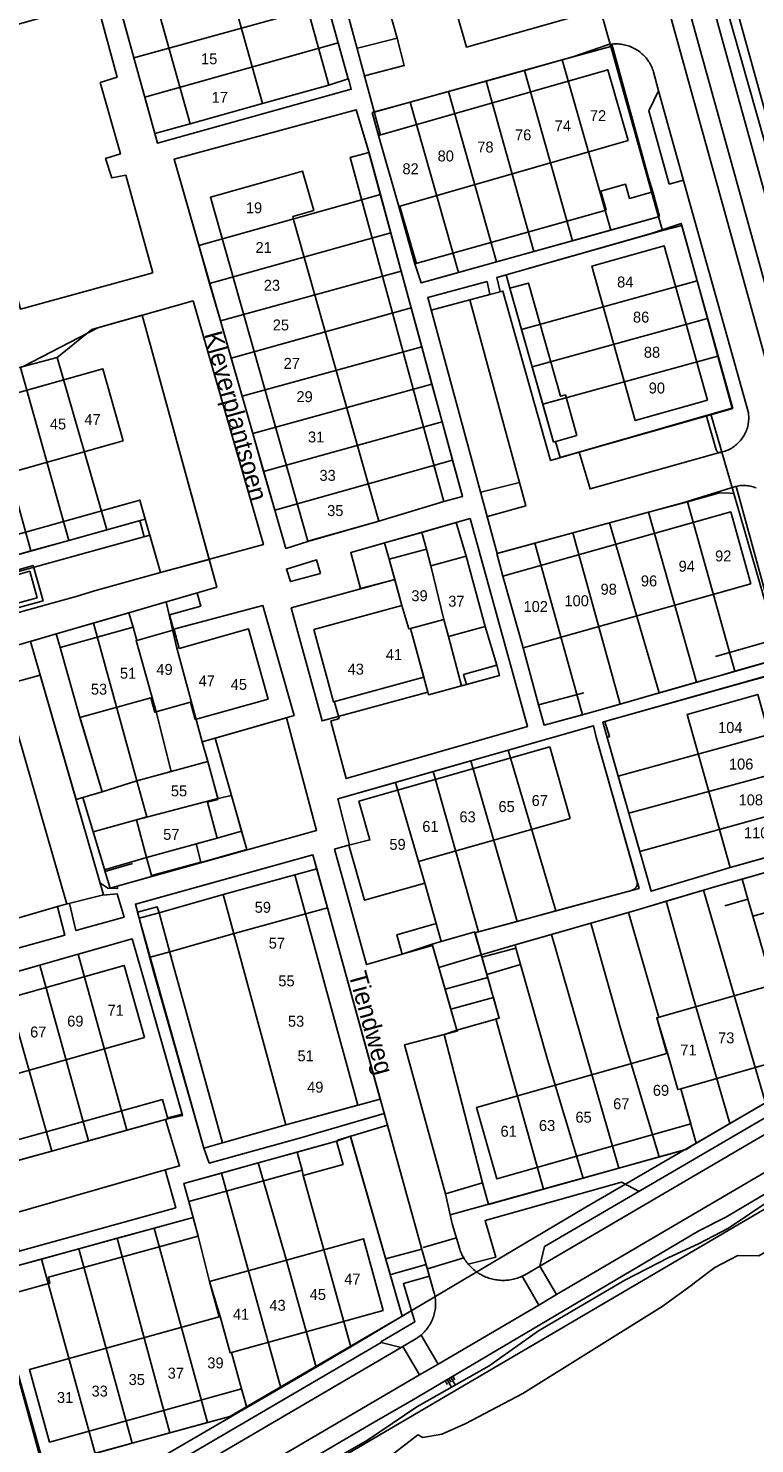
# Model space of a CAD drawing. Extents: x 123992 to 125854, y 449108 to 451911.
# Tile 125 of 175: x 125411 to 125510, y 450633 to 450827. Entities that reach past the tile are written whole.
import ezdxf
from ezdxf.enums import TextEntityAlignment as Align

# ---------------------------------------------------------------- set-up
doc = ezdxf.new("R2010")
doc.units = 0
for name, color, linetype in [('DEFAULT_113', 2, 'CONTINUOUS'), ('DEFAULT_117', 3, 'CONTINUOUS'), ('DEFAULT_21', 8, 'CONTINUOUS'), ('DEFAULT_22', 8, 'CONTINUOUS'), ('DEFAULT_23', 9, 'CONTINUOUS'), ('DEFAULT_4', 1, 'CONTINUOUS'), ('DEFAULT_48', 141, 'CONTINUOUS'), ('DEFAULT_6', 1, 'CONTINUOUS'), ('DEFAULT_79', 9, 'CONTINUOUS'), ('DEFAULT_80', 9, 'CONTINUOUS'), ('DEFAULT_99', 9, 'CONTINUOUS'), ('S04_TALUD', 9, 'CONTINUOUS')]:
    doc.layers.add(name, color=color, linetype=linetype)

msp = doc.modelspace()

# ---------------------------------------------------------------- linework, layer by layer
at = {"layer": 'DEFAULT_21'}
for points in [[(125425.287, 450822.979), (125451.84, 450830.329)], [(125451.84, 450830.329), (125453.313, 450825.04)], [(125423.854, 450828.162), (125425.287, 450822.979)], [(125426.77, 450817.62), (125428.155, 450812.614), (125432.992, 450813.952), (125442.917, 450816.732), (125452.044, 450819.247), (125454.685, 450820.112), (125453.313, 450825.04)], [(125426.77, 450817.62), (125453.313, 450825.04)], [(125484.037, 450822.701), (125490.697, 450824.551)], [(125425.287, 450822.979), (125426.77, 450817.62)], [(125478.854, 450821.265), (125484.037, 450822.701)], [(125484.037, 450822.701), (125490.726, 450799.38)], [(125473.602, 450819.811), (125478.854, 450821.265)], [(125478.854, 450821.265), (125485.463, 450797.913)], [(125463.182, 450816.924), (125468.426, 450818.377)], [(125468.426, 450818.377), (125473.602, 450819.811)], [(125468.426, 450818.377), (125475.003, 450794.997)], [(125473.602, 450819.811), (125480.155, 450796.433)], [(125469.795, 450793.545), (125464.69, 450792.122), (125463.803, 450794.765), (125461.644, 450802.618), (125458.856, 450812.331), (125457.983, 450815.484), (125463.182, 450816.924)], [(125463.182, 450816.924), (125469.795, 450793.545)], [(125459.102, 450804.233), (125457.54, 450809.971), (125455.779, 450815.869), (125430.788, 450809.081), (125434.188, 450797.235)], [(125434.188, 450797.235), (125459.102, 450804.233)], [(125459.102, 450804.233), (125460.533, 450798.975)], [(125490.726, 450799.38), (125497.26, 450801.201)], [(125435.673, 450792.06), (125460.533, 450798.975)], [(125460.533, 450798.975), (125461.952, 450793.76)], [(125476.346, 450793.214), (125497.791, 450799.312)], [(125485.463, 450797.913), (125490.726, 450799.38)], [(125434.188, 450797.235), (125435.673, 450792.06)], [(125480.155, 450796.433), (125485.463, 450797.913)], [(125469.795, 450793.545), (125475.003, 450794.997)], [(125475.003, 450794.997), (125480.155, 450796.433)], [(125437.143, 450786.941), (125461.952, 450793.76)], [(125461.952, 450793.76), (125463.331, 450788.69)], [(125476.346, 450793.214), (125476.87, 450791.386), (125478.468, 450785.744)], [(125435.673, 450792.06), (125437.143, 450786.941)], [(125478.468, 450785.744), (125502.536, 450792.426)], [(125414.751, 450781.91), (125419.508, 450785.725), (125421.242, 450786.234), (125426.417, 450787.693), (125435.595, 450754.212), (125428.921, 450752.404), (125426.811, 450759.744), (125421.561, 450758.275)], [(125438.615, 450781.812), (125463.331, 450788.69)], [(125463.331, 450788.69), (125464.777, 450783.379)], [(125479.918, 450780.624), (125503.962, 450787.262)], [(125437.143, 450786.941), (125438.615, 450781.812)], [(125478.468, 450785.744), (125479.918, 450780.624)], [(125440.118, 450776.577), (125464.777, 450783.379)], [(125464.777, 450783.379), (125466.17, 450778.258)], [(125409.736, 450780.546), (125410.076, 450780.641), (125414.751, 450781.91)], [(125414.751, 450781.91), (125421.561, 450758.275)], [(125438.615, 450781.812), (125440.118, 450776.577)], [(125481.367, 450775.508), (125505.395, 450782.074)], [(125409.736, 450780.546), (125416.376, 450756.824)], [(125479.918, 450780.624), (125481.367, 450775.508)], [(125404.542, 450779.098), (125411.164, 450755.365)], [(125441.581, 450771.48), (125466.17, 450778.258)], [(125466.17, 450778.258), (125467.575, 450773.095)], [(125440.118, 450776.577), (125441.581, 450771.48)], [(125481.367, 450775.508), (125482.845, 450770.289), (125483.13, 450770.37), (125483.756, 450768.164)], [(125483.756, 450768.164), (125504.44, 450774.138)], [(125443.072, 450766.285), (125467.575, 450773.095)], [(125467.575, 450773.095), (125469.009, 450767.825)], [(125441.581, 450771.48), (125443.072, 450766.285)], [(125444.605, 450760.941), (125469.009, 450767.825)], [(125444.605, 450760.941), (125446.105, 450755.717), (125449.141, 450756.643), (125458.894, 450759.47), (125467.782, 450762.129), (125470.368, 450762.833), (125469.009, 450767.825)], [(125443.072, 450766.285), (125444.605, 450760.941)], [(125495.88, 450760.673), (125501.222, 450762.124)], [(125501.222, 450762.124), (125505.474, 450763.278), (125506.573, 450763.34), (125507.592, 450763.246)], [(125501.222, 450762.124), (125507.74, 450738.861)], [(125490.51, 450759.215), (125495.88, 450760.673)], [(125495.88, 450760.673), (125502.453, 450737.36)], [(125416.376, 450756.824), (125421.561, 450758.275)], [(125464.764, 450757.915), (125469.509, 450759.269), (125470.858, 450754.652), (125473.49, 450744.994), (125475.069, 450739.689), (125475.448, 450738.305), (125470.245, 450736.88)], [(125485.498, 450757.855), (125490.51, 450759.215)], [(125490.51, 450759.215), (125497.332, 450735.894)], [(125411.164, 450755.365), (125416.376, 450756.824)], [(125464.764, 450757.915), (125459.682, 450756.466), (125460.317, 450754.239), (125461.077, 450751.451)], [(125464.764, 450757.915), (125465.416, 450755.628), (125466.039, 450753.339), (125467.811, 450745.979), (125468.454, 450743.621), (125470.245, 450736.88)], [(125486.835, 450732.904), (125481.553, 450731.482), (125480.803, 450734.268), (125478.662, 450742.101), (125475.902, 450751.931), (125475.063, 450755.021), (125480.263, 450756.433)], [(125480.263, 450756.433), (125485.498, 450757.855)], [(125480.263, 450756.433), (125486.835, 450732.904)], [(125485.498, 450757.855), (125492.008, 450734.369)], [(125405.921, 450753.898), (125411.164, 450755.365)], [(125412.826, 450748.526), (125411.475, 450753.355), (125406.66, 450752.006), (125408.004, 450747.207), (125412.826, 450748.526)], [(125461.077, 450751.451), (125446.874, 450747.579), (125451.103, 450732.062), (125465.591, 450736.01)], [(125461.077, 450751.451), (125462.044, 450747.9), (125463, 450744.671), (125463.216, 450744.727), (125465.591, 450736.01)], [(125424.598, 450746.896), (125429.718, 450748.387), (125430.586, 450744.597)], [(125419.757, 450745.487), (125424.598, 450746.896)], [(125424.598, 450746.896), (125425.17, 450744.933), (125425.685, 450743.096), (125425.588, 450743.069), (125428.326, 450733.298), (125430.39, 450725.106)], [(125430.586, 450744.597), (125442.974, 450747.868), (125447.257, 450732.784), (125436.42, 450729.707)], [(125419.757, 450745.487), (125414.627, 450743.993)], [(125419.757, 450745.487), (125425.705, 450723.836)], [(125430.586, 450744.597), (125431.135, 450742.202), (125434.65, 450729.205)], [(125411.1, 450742.966), (125414.627, 450743.993)], [(125411.1, 450742.966), (125417.341, 450721.299)], [(125414.627, 450743.993), (125415.169, 450742.132), (125417.866, 450732.506), (125420.918, 450722.336)], [(125489.892, 450731.96), (125513.387, 450738.588)], [(125502.453, 450737.36), (125505.758, 450738.307), (125507.74, 450738.861)], [(125507.74, 450738.861), (125512.871, 450740.357)], [(125465.591, 450736.01), (125465.692, 450735.64), (125470.245, 450736.88)], [(125497.332, 450735.894), (125502.453, 450737.36)], [(125492.008, 450734.369), (125497.332, 450735.894)], [(125486.835, 450732.904), (125487.792, 450733.161), (125492.008, 450734.369)], [(125476.639, 450728.045), (125488.327, 450731.387), (125488.714, 450729.842), (125494.584, 450709.099), (125493.547, 450708.805), (125483.176, 450705.994)], [(125491.718, 450724.476), (125490.193, 450729.803), (125489.607, 450731.88), (125489.892, 450731.96)], [(125491.718, 450724.476), (125515.575, 450731.082)], [(125430.39, 450725.106), (125435.426, 450726.472), (125434.65, 450729.205)], [(125434.65, 450729.205), (125436.42, 450729.707)], [(125436.42, 450729.707), (125438.662, 450721.811)], [(125471.507, 450726.577), (125476.639, 450728.045)], [(125476.639, 450728.045), (125483.176, 450705.994)], [(125425.705, 450723.836), (125430.39, 450725.106)], [(125461.187, 450723.626), (125466.357, 450725.104)], [(125466.357, 450725.104), (125471.507, 450726.577)], [(125466.357, 450725.104), (125472.559, 450703.117)], [(125471.507, 450726.577), (125477.868, 450704.556)], [(125493.171, 450719.404), (125517.087, 450725.896)], [(125420.918, 450722.336), (125425.705, 450723.836)], [(125466.2, 450701.451), (125462.083, 450700.093), (125457.17, 450698.648), (125452.822, 450714.485), (125454.859, 450715.068), (125453.268, 450721.361), (125461.187, 450723.626)], [(125461.187, 450723.626), (125464.337, 450712.759), (125465.18, 450709.802), (125466.729, 450704.26), (125467.43, 450701.801), (125466.2, 450701.451)], [(125491.718, 450724.476), (125493.171, 450719.404)], [(125417.341, 450721.299), (125418.281, 450721.571)], [(125420.918, 450722.336), (125418.281, 450721.571)], [(125418.281, 450721.571), (125419.711, 450716.826)], [(125419.711, 450716.826), (125425.62, 450718.504), (125436.79, 450721.44), (125438.662, 450721.811)], [(125438.662, 450721.811), (125440.049, 450716.925)], [(125493.171, 450719.404), (125494.679, 450714.138)], [(125494.679, 450714.138), (125518.582, 450720.768)], [(125419.711, 450716.826), (125421.104, 450712.203), (125421.269, 450711.657)], [(125421.269, 450711.657), (125427.017, 450713.349), (125436.704, 450715.975), (125440.049, 450716.925)], [(125421.269, 450711.657), (125422.033, 450709.128), (125440.753, 450714.446), (125440.049, 450716.925)], [(125450.371, 450711.766), (125449.845, 450713.679), (125425.487, 450706.943), (125426.01, 450704.995)], [(125494.679, 450714.138), (125496.239, 450708.69), (125507.096, 450711.937), (125518.295, 450715.111)], [(125426.01, 450704.995), (125428.726, 450705.729), (125437.511, 450708.254), (125450.371, 450711.766)], [(125450.371, 450711.766), (125451.842, 450706.425)], [(125508.714, 450710.377), (125514.187, 450711.925)], [(125503.438, 450708.853), (125505.427, 450709.448), (125508.714, 450710.377)], [(125508.714, 450710.377), (125509.508, 450707.613), (125510.173, 450705.261)], [(125498.318, 450707.321), (125503.438, 450708.853)], [(125503.438, 450708.853), (125511.905, 450679.664)], [(125427.509, 450699.662), (125430.196, 450700.388), (125439.018, 450702.923), (125451.842, 450706.425)], [(125451.842, 450706.425), (125459.066, 450680.196)], [(125477.868, 450704.556), (125483.176, 450705.994)], [(125487.966, 450704.319), (125493.128, 450705.791)], [(125493.128, 450705.791), (125494.707, 450706.241), (125498.318, 450707.321)], [(125493.128, 450705.791), (125497.28, 450691.399), (125496.998, 450691.319), (125498.467, 450686.493), (125499.886, 450681.504), (125500.307, 450681.624), (125502.422, 450674.171)], [(125498.318, 450707.321), (125501.955, 450694.319), (125507.019, 450676.834)], [(125427.509, 450699.662), (125426.01, 450704.995)], [(125472.559, 450703.117), (125477.868, 450704.556)], [(125482.56, 450702.777), (125487.966, 450704.319)], [(125487.966, 450704.319), (125492.139, 450689.606), (125497.32, 450672.263)], [(125510.173, 450705.261), (125516.833, 450682.519)], [(125417.656, 450700.059), (125425.042, 450702.157), (125426.402, 450697.428), (125431.914, 450678.137), (125429.898, 450677.623), (125429.938, 450677.478), (125424.333, 450675.923)], [(125472.933, 450699.974), (125472.075, 450702.986), (125472.559, 450703.117)], [(125477.577, 450701.356), (125482.56, 450702.777)], [(125482.56, 450702.777), (125487.322, 450686.268), (125491.811, 450670.732)], [(125412.367, 450698.556), (125417.656, 450700.059)], [(125417.656, 450700.059), (125424.333, 450675.923)], [(125466.2, 450701.451), (125467.114, 450698.243)], [(125467.114, 450698.243), (125472.933, 450699.974)], [(125472.933, 450699.974), (125477.577, 450701.356)], [(125472.933, 450699.974), (125473.7, 450697.283)], [(125477.577, 450701.356), (125477.698, 450700.877), (125478.33, 450698.647)], [(125407.276, 450697.11), (125412.367, 450698.556)], [(125412.367, 450698.556), (125419.043, 450674.456)], [(125459.066, 450680.196), (125446.139, 450676.665), (125437.438, 450674.202), (125434.875, 450673.467), (125427.509, 450699.662)], [(125467.114, 450698.243), (125467.966, 450695.253)], [(125473.7, 450697.283), (125478.33, 450698.647)], [(125478.33, 450698.647), (125482.024, 450685.608), (125486.903, 450669.368)], [(125407.276, 450697.11), (125414.008, 450673.059)], [(125467.966, 450695.253), (125473.822, 450696.856), (125473.7, 450697.283)], [(125467.966, 450695.253), (125468.745, 450692.52)], [(125468.745, 450692.52), (125474.601, 450694.122), (125475.402, 450691.312), (125474.952, 450691.184), (125481.457, 450667.854)], [(125481.457, 450667.854), (125473.925, 450665.76), (125473.101, 450668.725), (125467.844, 450689.038), (125469.563, 450689.648), (125468.745, 450692.52)], [(125419.043, 450674.456), (125424.333, 450675.923)], [(125447.673, 450672.912), (125453.094, 450674.405), (125454.979, 450675.091), (125462.087, 450650.422)], [(125408.638, 450671.57), (125414.008, 450673.059)], [(125414.008, 450673.059), (125419.043, 450674.456)], [(125442.32, 450671.438), (125447.673, 450672.912)], [(125447.673, 450672.912), (125448.353, 450670.442), (125448.512, 450669.709), (125455.048, 450646.237)], [(125497.32, 450672.263), (125500.796, 450673.229)], [(125437.303, 450670.056), (125442.32, 450671.438)], [(125442.32, 450671.438), (125445.928, 450659.019), (125450.269, 450643.433)], [(125486.903, 450669.368), (125491.811, 450670.732)], [(125491.811, 450670.732), (125497.32, 450672.263)], [(125437.303, 450670.056), (125432.116, 450668.628), (125432.796, 450666.158), (125433.39, 450663.962)], [(125437.303, 450670.056), (125445.436, 450640.618)], [(125481.457, 450667.854), (125486.903, 450669.368)], [(125506.833, 450662.506), (125512.842, 450666.52)], [(125428.079, 450662.503), (125433.39, 450663.962)], [(125433.39, 450663.962), (125434.09, 450661.411), (125435.657, 450655.179), (125437.113, 450650.36), (125438.495, 450645.376), (125438.68, 450645.427), (125440.055, 450640.463), (125440.758, 450637.893)], [(125417.71, 450659.654), (125423, 450661.107)], [(125423, 450661.107), (125428.079, 450662.503)], [(125423, 450661.107), (125430.192, 450634.408)], [(125428.079, 450662.503), (125435.397, 450635.827)], [(125502.728, 450660.364), (125506.833, 450662.506)], [(125412.619, 450658.255), (125417.71, 450659.654)], [(125417.71, 450659.654), (125425.054, 450633.007)], [(125464.103, 450638.011), (125474.015, 450643.618), (125480.801, 450648.405), (125492.642, 450655.358), (125498.649, 450658.472), (125502.728, 450660.364)], [(125419.947, 450631.614), (125413.033, 450629.729), (125405.481, 450656.191), (125407.261, 450656.65), (125407.227, 450656.774), (125412.619, 450658.255)], [(125412.619, 450658.255), (125419.947, 450631.614)], [(125457.343, 450633.399), (125464.103, 450638.011)], [(125430.192, 450634.408), (125435.397, 450635.827)], [(125435.397, 450635.827), (125438.808, 450636.757)], [(125425.054, 450633.007), (125430.192, 450634.408)], [(125416.559, 450607.298), (125415.413, 450609.102), (125419.269, 450611.545), (125457.343, 450633.399)], [(125419.947, 450631.614), (125425.054, 450633.007)]]:
    msp.add_lwpolyline(points, dxfattribs=at)
at = {"layer": 'DEFAULT_22'}
for points in [[(125487.595, 450898.265), (125487.603, 450898.236), (125505.144, 450834.942), (125536.54, 450724.472), (125544.482, 450696.242)], [(125487.789, 450834.896), (125490.697, 450824.551)], [(125490.697, 450824.551), (125497.26, 450801.201)], [(125497.26, 450801.201), (125497.791, 450799.312)], [(125497.791, 450799.312), (125500.443, 450800.006), (125502.536, 450792.426)], [(125502.536, 450792.426), (125503.962, 450787.262)], [(125503.962, 450787.262), (125505.395, 450782.074)], [(125505.395, 450782.074), (125507.367, 450774.932), (125504.44, 450774.138)], [(125504.44, 450774.138), (125507.592, 450763.246)], [(125507.592, 450763.246), (125514.122, 450740.68), (125512.871, 450740.357)], [(125511.905, 450679.664), (125507.019, 450676.834)], [(125507.019, 450676.834), (125502.422, 450674.171)], [(125500.796, 450673.229), (125487.261, 450665.388), (125462.087, 450650.422)], [(125502.422, 450674.171), (125500.796, 450673.229)], [(125462.087, 450650.422), (125455.048, 450646.237)], [(125455.048, 450646.237), (125453.313, 450645.206), (125450.269, 450643.433)], [(125450.269, 450643.433), (125445.436, 450640.618)], [(125445.436, 450640.618), (125440.758, 450637.893)], [(125440.758, 450637.893), (125438.808, 450636.757)], [(125438.808, 450636.757), (125415.161, 450622.982), (125405.256, 450617.26)]]:
    msp.add_lwpolyline(points, dxfattribs=at)
at = {"layer": 'DEFAULT_23'}
for points in [[(125548.809, 450680.837), (125548.574, 450680.675), (125546.621, 450679.179), (125544.245, 450678.609), (125524.518, 450666.495), (125511.025, 450658.721), (125508.125, 450658.752), (125504.996, 450657.083), (125502.389, 450655.14)], [(125502.389, 450655.14), (125501.716, 450654.638), (125497.759, 450651.746), (125478.658, 450639.806), (125470.748, 450635.646), (125467.52, 450634.227), (125464.919, 450633.782), (125464.22, 450634.134), (125460.764, 450631.465), (125457.036, 450628.379)]]:
    msp.add_lwpolyline(points, dxfattribs=at)
at = {"layer": 'DEFAULT_4'}
for points in [[(125442.917, 450816.732), (125432.992, 450813.952), (125419.735, 450861.268), (125429.66, 450864.048), (125442.917, 450816.732)], [(125493.071, 450811.637), (125490.284, 450821.35), (125458.856, 450812.331), (125461.644, 450802.618), (125493.071, 450811.637)], [(125458.894, 450759.47), (125449.128, 450756.707), (125435.78, 450803.883), (125445.546, 450806.646)], [(125447.073, 450801.25), (125449.959, 450802.067), (125448.432, 450807.465), (125445.545, 450806.648)], [(125496.46, 450804.612), (125493.262, 450803.721), (125492.725, 450805.647), (125489.354, 450804.708), (125490.082, 450802.09)], [(125496.46, 450804.612), (125497.4, 450801.241)], [(125447.073, 450801.25), (125447.244, 450800.643)], [(125447.244, 450800.643), (125458.894, 450759.47)], [(125503.988, 450776.044), (125498.039, 450797.226), (125488.116, 450794.439), (125494.064, 450773.258), (125503.988, 450776.044)], [(125423.795, 450770.459), (125420.999, 450780.352), (125373.874, 450767.107), (125376.671, 450757.215), (125423.795, 450770.459)], [(125509.92, 450750.881), (125507.159, 450760.71), (125475.902, 450751.931), (125478.662, 450742.101), (125509.92, 450750.881)], [(125473.49, 450744.994), (125470.858, 450754.652), (125466.039, 450753.339), (125465.416, 450755.628), (125460.317, 450754.239), (125462.044, 450747.9), (125449.974, 450744.61), (125452.683, 450734.669), (125465.039, 450738.036), (125463.216, 450744.727), (125467.811, 450745.979), (125468.454, 450743.621), (125473.49, 450744.994)], [(125443.707, 450735.06), (125441.015, 450744.665), (125431.507, 450742.001), (125430.799, 450744.529), (125425.685, 450743.096), (125425.17, 450744.933), (125415.169, 450742.132), (125417.866, 450732.506), (125427.611, 450735.236), (125428.166, 450733.253), (125433.04, 450734.618), (125433.702, 450732.257), (125443.707, 450735.06)], [(125516.788, 450714.671), (125510.86, 450735.692), (125501.167, 450732.959), (125507.096, 450711.937), (125516.788, 450714.671)], [(125485.12, 450718.679), (125482.324, 450728.495), (125456.145, 450721.038), (125457.652, 450715.747), (125454.776, 450715.032), (125456.935, 450707.454), (125465.18, 450709.802), (125464.337, 450712.759), (125485.12, 450718.679)], [(125436.83, 450721.291), (125435.426, 450726.472), (125425.705, 450723.836), (125427.045, 450718.891), (125425.62, 450718.504), (125427.017, 450713.349)], [(125436.704, 450715.975), (125435.37, 450720.895), (125436.83, 450721.291)], [(125433.805, 450715.192), (125436.704, 450715.975)], [(125427.017, 450713.349), (125427.697, 450710.84), (125434.484, 450712.678), (125433.805, 450715.192)], [(125456.003, 450679.36), (125447.375, 450710.948), (125437.511, 450708.254), (125446.139, 450676.665), (125456.003, 450679.36)], [(125428.726, 450705.729), (125428.496, 450706.579), (125425.78, 450705.845)], [(125426.01, 450704.995), (125425.78, 450705.845)], [(125437.438, 450674.202), (125430.654, 450698.593), (125428.726, 450705.729)], [(125426.01, 450704.995), (125427.989, 450697.671), (125434.875, 450673.467), (125437.438, 450674.202)], [(125426.728, 450688.624), (125423.943, 450698.53), (125397.645, 450691.126), (125400.433, 450681.21), (125426.728, 450688.624)], [(125523.16, 450691.792), (125521.134, 450698.916), (125517.856, 450697.984), (125518.049, 450697.306), (125496.998, 450691.319), (125498.377, 450686.467), (125472.298, 450679.05), (125475.088, 450669.241), (125501.679, 450676.802), (125500.307, 450681.624), (125521.086, 450687.532), (125520.126, 450690.929), (125523.16, 450691.792)], [(125459.495, 450651.198), (125456.768, 450661.032), (125435.657, 450655.179), (125437.001, 450650.329), (125410.968, 450643.111), (125413.726, 450633.163), (125440.055, 450640.463), (125438.68, 450645.427), (125459.495, 450651.198)]]:
    msp.add_lwpolyline(points, dxfattribs=at)
at = {"layer": 'DEFAULT_48'}
msp.add_lwpolyline([(125532.13, 450677.012), (125376.117, 450585.536)], dxfattribs=at)
at = {"layer": 'DEFAULT_6'}
for points in [[(125454.685, 450820.112), (125441.571, 450867.21), (125438.193, 450866.269), (125439.674, 450860.951), (125440.402, 450861.062), (125452.044, 450819.247), (125454.685, 450820.112)], [(125470.368, 450762.833), (125467.782, 450762.129), (125454.937, 450809.331), (125457.523, 450810.034), (125470.368, 450762.833)], [(125490.082, 450802.09), (125463.803, 450794.765), (125464.69, 450792.122), (125497.4, 450801.241)], [(125486.049, 450771.197), (125482.845, 450770.289), (125476.87, 450791.386), (125479.418, 450792.108), (125483.816, 450776.58), (125484.472, 450776.766), (125486.049, 450771.197)], [(125426.811, 450759.744), (125426.086, 450762.334), (125379.064, 450749.174), (125379.789, 450746.585), (125426.811, 450759.744)], [(125412.013, 450748.946), (125410.997, 450752.577), (125407.79, 450751.679), (125408.801, 450748.068), (125412.013, 450748.946)], [(125505.047, 450740.914), (125511.952, 450742.845), (125512.68, 450740.243), (125505.758, 450738.307)], [(125475.448, 450738.305), (125475.069, 450739.689), (125470.514, 450738.441), (125470.893, 450737.057), (125475.448, 450738.305)], [(125486.992, 450735.933), (125480.803, 450734.268), (125481.553, 450731.482), (125487.792, 450733.161)], [(125505.427, 450709.448), (125514.187, 450711.925), (125515.635, 450706.805), (125510.173, 450705.261), (125509.508, 450707.613), (125506.332, 450706.715)], [(125475.402, 450691.312), (125472.038, 450703.114), (125467.43, 450701.801), (125466.729, 450704.26), (125461.334, 450702.723), (125462.083, 450700.093), (125466.249, 450701.28), (125469.563, 450689.648), (125475.402, 450691.312)], [(125429.938, 450677.478), (125429.201, 450680.136), (125402.848, 450672.826), (125403.585, 450670.168), (125429.938, 450677.478)], [(125453.974, 450671.213), (125453.094, 450674.405), (125432.116, 450668.628), (125432.796, 450666.158), (125448.353, 450670.442), (125448.512, 450669.709), (125453.974, 450671.213)], [(125434.09, 450661.411), (125433.39, 450663.962), (125407.227, 450656.774), (125408.15, 450653.415), (125413.761, 450654.956), (125413.585, 450655.777), (125434.09, 450661.411)]]:
    msp.add_lwpolyline(points, dxfattribs=at)
at = {"layer": 'DEFAULT_79'}
for points in [[(125480.979, 450657.28), (125525.075, 450683.118)], [(125506.493, 450664), (125537.516, 450682.396)], [(125506.493, 450664), (125502.804, 450662.147)], [(125463.403, 450638.868), (125502.804, 450662.147)], [(125464.97, 450659.83), (125469.524, 450661.175)], [(125465.548, 450656.937), (125470.533, 450658.407)], [(125480.977, 450657.279), (125483.242, 450653.375)], [(125478.55, 450655.9), (125480.81, 450651.938)], [(125464.668, 450647.837), (125467.018, 450643.865)], [(125422.139, 450622.83), (125461.947, 450646.126)], [(125462.155, 450646.248), (125464.481, 450642.379)], [(125463.403, 450638.868), (125458.252, 450635.9)], [(125414.042, 450609.95), (125458.252, 450635.9)]]:
    msp.add_lwpolyline(points, dxfattribs=at)
at = {"layer": 'DEFAULT_80'}
for points in [[(125417.858, 450732.622), (125420.918, 450722.336), (125418.281, 450721.571), (125421.339, 450711.425), (125425.095, 450712.492)], [(125446.233, 450732.493), (125436.42, 450729.707), (125440.753, 450714.446)]]:
    msp.add_lwpolyline(points, dxfattribs=at)
at = {"layer": 'DEFAULT_99'}
for points in [[(125477.467, 450906.167), (125514.379, 450772.736)], [(125480.431, 450906.778), (125482.072, 450899.979), (125490.532, 450869.044), (125514.965, 450780.828)], [(125485.732, 450898.974), (125506.129, 450825.061), (125518.106, 450781.658)], [(125488.694, 450899.327), (125520.993, 450782.703), (125521.07, 450782.417)], [(125454.711, 450820.103), (125455.094, 450818.685), (125428.525, 450811.275), (125414.674, 450861.346), (125427.441, 450864.976)], [(125460.149, 450846.345), (125459.593, 450848.291), (125450.124, 450845.733), (125450.666, 450843.756), (125459.124, 450812.379)], [(125455.907, 450845.187), (125461.396, 450825.673), (125455.942, 450824.303)], [(125486.527, 450834.563), (125486.068, 450834.428), (125469.419, 450829.701), (125470.889, 450824.46), (125488.381, 450829.383)], [(125427.88, 450793.528), (125424.195, 450806.889), (125422.277, 450806.525), (125421.393, 450809.201), (125423.451, 450809.825), (125420.672, 450819.611), (125422.97, 450820.356), (125420.191, 450830.621), (125399.935, 450824.944), (125409.72, 450788.533), (125427.88, 450793.528)], [(125456.909, 450820.508), (125462.363, 450821.938), (125461.396, 450825.673)], [(125485.514, 450823.11), (125490.401, 450824.805)], [(125490.401, 450824.805), (125490.624, 450824.843), (125490.85, 450824.873)], [(125496.575, 450821.069), (125496.514, 450821.26), (125496.446, 450821.448), (125496.371, 450821.633), (125496.29, 450821.816), (125496.201, 450821.995), (125496.106, 450822.171), (125496.005, 450822.343), (125495.897, 450822.512), (125495.783, 450822.676), (125495.663, 450822.836), (125495.537, 450822.991), (125495.405, 450823.142), (125495.268, 450823.287), (125495.126, 450823.428), (125494.978, 450823.563), (125494.826, 450823.692), (125494.668, 450823.816), (125494.507, 450823.933), (125494.341, 450824.045), (125494.171, 450824.15), (125493.997, 450824.249), (125493.819, 450824.342), (125493.639, 450824.427), (125493.455, 450824.506), (125493.268, 450824.578), (125493.079, 450824.643), (125492.888, 450824.701), (125492.695, 450824.752), (125492.499, 450824.796), (125492.303, 450824.832), (125492.105, 450824.861), (125491.906, 450824.882), (125491.706, 450824.897), (125491.507, 450824.903), (125491.307, 450824.903), (125491.107, 450824.894), (125490.907, 450824.879), (125490.85, 450824.873)], [(125490.85, 450824.873), (125495.893, 450806.536)], [(125458.238, 450815.555), (125485.514, 450823.11)], [(125497.261, 450818.464), (125497.271, 450818.484), (125496.575, 450821.069)], [(125498.726, 450805.656), (125495.934, 450815.728), (125497.261, 450818.464)], [(125497.254, 450818.492), (125497.261, 450818.464)], [(125497.261, 450818.464), (125501.613, 450802.887)], [(125457.55, 450809.938), (125455.779, 450815.869), (125430.788, 450809.081), (125446.105, 450755.717), (125449.141, 450756.643)], [(125495.893, 450806.536), (125496.46, 450804.612)], [(125500.686, 450806.203), (125498.726, 450805.656)], [(125509.578, 450774.324), (125501.613, 450802.887)], [(125461.762, 450802.593), (125464.035, 450794.764)], [(125496.24, 450798.915), (125475.073, 450792.849), (125475.516, 450790.951)], [(125496.24, 450798.915), (125500.373, 450800.285), (125507.457, 450774.896)], [(125500.579, 450761.949), (125475.128, 450755.039), (125465.584, 450790.111), (125473.735, 450792.307), (125474.102, 450790.527)], [(125474.102, 450790.527), (125475.916, 450791.012), (125482.439, 450767.785)], [(125407.187, 450751.93), (125408.635, 450746.72), (125414.197, 450748.265), (125417.379, 450749.136), (125419.883, 450749.9), (125428.921, 450752.404), (125443.044, 450756.23), (125433.404, 450789.663), (125420.339, 450785.979), (125410.076, 450780.641), (125370.782, 450769.686), (125377.544, 450745.92), (125379.802, 450746.564)], [(125466.056, 450788.378), (125474.102, 450790.527)], [(125471.359, 450789.795), (125478.167, 450764.778), (125472.873, 450763.428)], [(125367.624, 450678.573), (125387.562, 450683.952), (125385.005, 450692.979), (125385.563, 450693.739), (125385.981, 450694.54), (125386.499, 450695.46), (125387.057, 450696.38), (125387.934, 450697.701), (125389.251, 450698.723), (125390.689, 450699.545), (125392.786, 450700.229), (125415.46, 450706.772), (125421.113, 450708.203), (125412.439, 450738.32), (125407.425, 450736.97), (125406.116, 450741.515), (125436.64, 450750.402), (125426.412, 450787.71)], [(125507.457, 450774.896), (125486.388, 450768.921), (125487.865, 450763.884), (125505.817, 450768.895)], [(125503.844, 450773.871), (125505.153, 450769.236)], [(125505.817, 450768.895), (125506.012, 450768.941), (125506.204, 450768.996), (125506.394, 450769.058), (125506.581, 450769.128), (125506.765, 450769.206), (125506.946, 450769.292), (125507.123, 450769.384), (125507.297, 450769.484), (125507.466, 450769.591), (125507.63, 450769.705), (125507.789, 450769.826), (125507.944, 450769.953), (125508.093, 450770.087), (125508.236, 450770.226), (125508.373, 450770.371), (125508.505, 450770.522), (125508.63, 450770.678), (125508.748, 450770.84), (125508.86, 450771.005), (125508.965, 450771.176), (125509.062, 450771.35), (125509.152, 450771.529), (125509.235, 450771.711), (125509.31, 450771.896), (125509.378, 450772.084), (125509.438, 450772.275), (125509.489, 450772.469), (125509.533, 450772.664), (125509.569, 450772.86), (125509.596, 450773.059), (125509.615, 450773.258), (125509.626, 450773.457), (125509.629, 450773.657), (125509.623, 450773.857), (125509.61, 450774.057), (125509.588, 450774.255), (125509.578, 450774.324)], [(125507.457, 450774.896), (125507.458, 450774.893)], [(125482.439, 450767.785), (125482.438, 450767.789), (125482.439, 450767.785)], [(125482.439, 450767.785), (125486.388, 450768.921)], [(125505.153, 450769.236), (125505.251, 450769.063), (125505.406, 450768.938), (125505.595, 450768.877), (125505.794, 450768.889), (125505.817, 450768.895)], [(125473.799, 450760.092), (125479.052, 450761.562), (125478.167, 450764.778)], [(125500.579, 450761.949), (125507.795, 450764.202)], [(125510.63, 450764.011), (125510.443, 450764.082), (125510.253, 450764.145), (125510.061, 450764.199), (125509.866, 450764.245), (125509.67, 450764.282), (125509.472, 450764.311), (125509.273, 450764.331), (125509.073, 450764.342), (125508.873, 450764.344), (125508.673, 450764.338), (125508.474, 450764.322), (125508.276, 450764.298), (125508.078, 450764.265), (125507.883, 450764.224), (125507.795, 450764.202)], [(125507.888, 450764.218), (125514.341, 450740.697)], [(125458.894, 450759.47), (125467.782, 450762.129)], [(125426.701, 450757.323), (125426.08, 450759.539)], [(125461.103, 450751.473), (125456.349, 450750.204), (125455.02, 450755.137), (125471.401, 450759.808), (125479.293, 450731.307), (125454.382, 450724.141), (125452.287, 450732.029), (125453.429, 450732.382), (125452.822, 450734.629)], [(125397.526, 450749.26), (125427.472, 450757.536)], [(125427.472, 450757.536), (125428.921, 450752.404)], [(125450.888, 450752.29), (125450.344, 450754.148), (125446.209, 450752.88), (125446.753, 450751.162), (125450.888, 450752.29)], [(125433.946, 450749.594), (125434.451, 450747.788), (125430.152, 450746.586), (125430.746, 450744.465)], [(125478.662, 450742.101), (125480.803, 450734.268)], [(125509.953, 450737.62), (125513.704, 450738.619), (125520.083, 450715.579), (125516.788, 450714.671)], [(125407.425, 450736.97), (125416.071, 450706.948)], [(125487.792, 450733.161), (125505.758, 450738.307)], [(125509.953, 450737.62), (125489.892, 450731.96), (125490.533, 450729.923), (125490.193, 450729.803), (125496.239, 450708.69), (125507.096, 450711.937)], [(125420.57, 450709.901), (125421.691, 450709.124), (125423.05, 450709.066), (125423.009, 450709.406), (125450.347, 450717.008), (125446.237, 450732.477)], [(125462.083, 450700.093), (125457.17, 450698.648), (125452.822, 450714.485), (125454.859, 450715.068), (125453.268, 450721.361), (125488.327, 450731.387), (125488.714, 450729.842), (125494.294, 450710.124)], [(125453.201, 450674.558), (125460.053, 450676.612), (125449.845, 450713.679), (125425.673, 450706.973)], [(125501.835, 450673.763), (125526.281, 450688.114), (125520.477, 450708.75), (125520.342, 450708.715), (125519.09, 450713.187), (125514.28, 450711.811)], [(125493.547, 450708.805), (125493.734, 450708.875), (125493.905, 450708.978), (125494.054, 450709.111), (125494.175, 450709.27), (125494.264, 450709.449), (125494.318, 450709.641), (125494.335, 450709.84), (125494.315, 450710.039), (125494.294, 450710.124)], [(125416.444, 450707.021), (125417.326, 450703.299), (125423.938, 450705.152), (125422.992, 450708.327), (125421.008, 450708.176)], [(125472.075, 450702.986), (125493.547, 450708.805)], [(125473.025, 450699.652), (125477.698, 450700.877), (125477.577, 450701.356), (125494.707, 450706.241), (125505.427, 450709.448)], [(125386.938, 450696.02), (125387.206, 450694.774), (125415.808, 450702.656), (125414.779, 450706.575)], [(125425.673, 450706.973), (125425.489, 450706.922), (125425.78, 450705.845)], [(125429.938, 450677.478), (125431.971, 450677.939), (125426.402, 450697.428), (125425.042, 450702.157), (125392.72, 450692.975), (125399.584, 450669.049), (125403.719, 450670.137)], [(125468.026, 450667.196), (125462.404, 450687.614), (125467.844, 450689.038), (125469.742, 450689.541)], [(125467.844, 450689.038), (125473.101, 450668.725), (125468.026, 450667.196)], [(125478.858, 450656.051), (125480.979, 450657.28), (125481.617, 450659.963), (125522.98, 450684.134), (125525.515, 450683.381), (125530.22, 450686.215)], [(125483.242, 450653.375), (125528.56, 450679.946), (125529.275, 450680.363)], [(125429.583, 450670.491), (125431.541, 450671.035), (125429.595, 450677.382)], [(125434.875, 450673.467), (125435.624, 450671.411), (125448.007, 450674.815), (125459.609, 450678.225)], [(125460.053, 450676.612), (125464.756, 450659.762)], [(125412.81, 450629.668), (125438.445, 450636.658), (125462.083, 450650.437), (125454.999, 450675.021)], [(125468.688, 450664.304), (125501.054, 450673.301), (125501.835, 450673.763)], [(125404.862, 450658.048), (125431.012, 450665.298), (125429.583, 450670.491), (125408.109, 450664.331)], [(125471.138, 450657.558), (125474.932, 450658.497), (125473.455, 450663.56), (125492.157, 450668.785), (125494.576, 450667.536)], [(125468.026, 450667.196), (125468.965, 450663.096)], [(125413.08, 450628.695), (125405.244, 450657.05), (125404.78, 450659.128), (125404.518, 450660.247), (125404.716, 450661.306), (125405.154, 450662.207), (125405.652, 450663.086), (125406.53, 450663.568), (125407.528, 450664.17), (125408.109, 450664.331), (125409.537, 450659.318)], [(125468.965, 450663.096), (125469.985, 450659.596)], [(125459.789, 450658.306), (125464.794, 450659.623)], [(125464.756, 450659.762), (125466.488, 450653.59)], [(125469.985, 450659.596), (125470.052, 450659.408), (125470.126, 450659.222), (125470.205, 450659.038), (125470.29, 450658.857), (125470.381, 450658.679), (125470.477, 450658.504), (125470.579, 450658.332), (125470.687, 450658.163), (125470.799, 450657.998), (125470.917, 450657.836), (125471.04, 450657.678), (125471.168, 450657.525), (125471.301, 450657.375), (125471.438, 450657.23), (125471.58, 450657.089), (125471.726, 450656.952), (125471.877, 450656.821), (125472.032, 450656.694), (125472.19, 450656.572), (125472.353, 450656.456), (125472.519, 450656.344), (125472.688, 450656.238), (125472.861, 450656.138), (125473.037, 450656.042), (125473.216, 450655.953), (125473.398, 450655.869), (125473.582, 450655.791), (125473.768, 450655.719), (125473.957, 450655.653), (125474.148, 450655.593), (125474.341, 450655.539), (125474.535, 450655.492), (125474.73, 450655.45), (125474.927, 450655.415), (125475.125, 450655.386), (125475.324, 450655.363), (125475.523, 450655.347), (125475.723, 450655.337), (125475.923, 450655.333), (125476.123, 450655.336), (125476.323, 450655.345), (125476.522, 450655.36), (125476.721, 450655.382), (125476.919, 450655.41), (125477.116, 450655.444), (125477.312, 450655.484), (125477.506, 450655.531), (125477.699, 450655.584), (125477.89, 450655.643), (125478.079, 450655.708), (125478.266, 450655.779), (125478.451, 450655.856), (125478.633, 450655.939), (125478.812, 450656.027), (125478.858, 450656.051)], [(125460.511, 450656.125), (125465.386, 450657.516)], [(125459.171, 450646.917), (125463.806, 450649.629), (125462.287, 450654.923), (125465.835, 450655.916)], [(125464.074, 450647.399), (125464.24, 450647.51), (125464.403, 450647.627), (125464.561, 450647.749), (125464.715, 450647.877), (125464.864, 450648.01), (125465.008, 450648.149), (125465.147, 450648.292), (125465.282, 450648.44), (125465.41, 450648.593), (125465.534, 450648.751), (125465.651, 450648.913), (125465.763, 450649.078), (125465.869, 450649.248), (125465.969, 450649.421), (125466.063, 450649.598), (125466.15, 450649.778), (125466.231, 450649.961), (125466.305, 450650.146), (125466.373, 450650.335), (125466.434, 450650.525), (125466.488, 450650.718), (125466.536, 450650.912), (125466.576, 450651.108), (125466.61, 450651.305), (125466.636, 450651.503), (125466.656, 450651.702), (125466.668, 450651.902), (125466.674, 450652.102), (125466.672, 450652.302), (125466.663, 450652.501), (125466.647, 450652.701), (125466.624, 450652.899), (125466.594, 450653.097), (125466.557, 450653.294), (125466.514, 450653.489), (125466.488, 450653.59)], [(125467.018, 450643.865), (125480.81, 450651.938), (125483.242, 450653.375)], [(125421.306, 450622.329), (125422.139, 450622.828), (125422.848, 450625.57), (125459.201, 450646.837), (125461.951, 450646.126), (125464.074, 450647.399)], [(125394.692, 450601.494), (125464.481, 450642.379), (125467.018, 450643.865)]]:
    msp.add_lwpolyline(points, dxfattribs=at)
at = {"layer": 'S04_TALUD'}
for p, q in [((125468.294, 450641.062), (125467.986, 450641.577)), ((125468.859, 450640.701), (125468.243, 450641.731)), ((125468.809, 450641.37), (125468.501, 450641.885)), ((125469.374, 450641.009), (125468.759, 450642.039)), ((125469.324, 450641.678), (125469.016, 450642.193))]:
    msp.add_line(p, q, dxfattribs=at)

# ---------------------------------------------------------------- texts
at = {"layer": 'DEFAULT_113'}
for s, p in [('15', (125435.61, 450822.862)), ('17', (125437.07, 450817.576)), ('74', (125484.127, 450813.659)), ('72', (125488.954, 450815.063)), ('76', (125478.685, 450812.43)), ('78', (125473.506, 450810.762)), ('82', (125463.237, 450807.778)), ('80', (125468.064, 450809.533)), ('19', (125441.762, 450802.422)), ('21', (125443.079, 450796.98)), ('84', (125492.686, 450792.251)), ('23', (125444.22, 450791.801)), ('25', (125445.449, 450786.359)), ('86', (125494.862, 450787.438)), ('88', (125496.354, 450782.61)), ('27', (125446.941, 450781.093)), ('90', (125497.025, 450777.717)), ('29', (125448.697, 450776.528)), ('45', (125414.868, 450772.782)), ('47', (125419.608, 450773.397)), ('31', (125450.277, 450770.998)), ('33', (125451.856, 450765.732)), ('35', (125452.91, 450760.904)), ('92', (125506.13, 450754.682)), ('94', (125501.127, 450753.277)), ('98', (125490.418, 450750.117)), ('96', (125495.948, 450751.258)), ('39', (125464.465, 450749.229)), ('37', (125469.525, 450748.479)), ('102', (125480.402, 450747.747)), ('100', (125486.02, 450748.537)), ('41', (125460.954, 450741.153)), ('51', (125424.481, 450738.596)), ('49', (125429.484, 450739.123)), ('43', (125455.714, 450739.158)), ('53', (125420.494, 450736.412)), ('47', (125435.278, 450737.543)), ('45', (125439.684, 450737.07)), ('104', (125507.101, 450731.146)), ('106', (125508.593, 450726.143)), ('55', (125431.47, 450722.467)), ('67', (125480.963, 450721.137)), ('108', (125509.91, 450721.227)), ('63', (125471.055, 450718.905)), ('65', (125476.409, 450720.309)), ('57', (125430.417, 450716.498)), ('61', (125465.964, 450717.588)), ('110', (125510.651, 450716.711)), ('59', (125461.451, 450715.126)), ('59', (125442.966, 450706.498)), ('57', (125444.897, 450701.582)), ('55', (125446.214, 450696.404)), ('71', (125422.78, 450692.38)), ('67', (125412.159, 450689.396)), ('69', (125417.25, 450690.888)), ('53', (125447.53, 450690.874)), ('73', (125506.54, 450688.599)), ('51', (125448.847, 450686.134)), ('71', (125501.361, 450686.931)), ('49', (125450.164, 450681.833)), ('69', (125497.587, 450681.401)), ('65', (125486.966, 450677.715)), ('67', (125492.145, 450679.558)), ('61', (125476.697, 450675.783)), ('63', (125481.963, 450676.573)), ('47', (125455.258, 450655.512)), ('45', (125450.518, 450653.406)), ('41', (125439.985, 450650.685)), ('43', (125444.988, 450651.914)), ('39', (125436.474, 450644.014)), ('35', (125425.678, 450641.732)), ('37', (125431.032, 450642.61)), ('31', (125415.847, 450639.274)), ('33', (125420.587, 450640.152))]:
    msp.add_text(s, height=1.5, dxfattribs=at).set_placement(p, align=Align.MIDDLE_CENTER)
at = {"layer": 'DEFAULT_117'}
for s, rotation, p in [('Kleverplantsoen', 285.48119, (125439.29, 450773.89)), ('Tiendweg', 285.37073, (125457.831, 450690.671))]:
    msp.add_text(s, height=2.5, rotation=rotation, dxfattribs=at).set_placement(p, align=Align.MIDDLE_CENTER)

doc.saveas('drawing.dxf')
